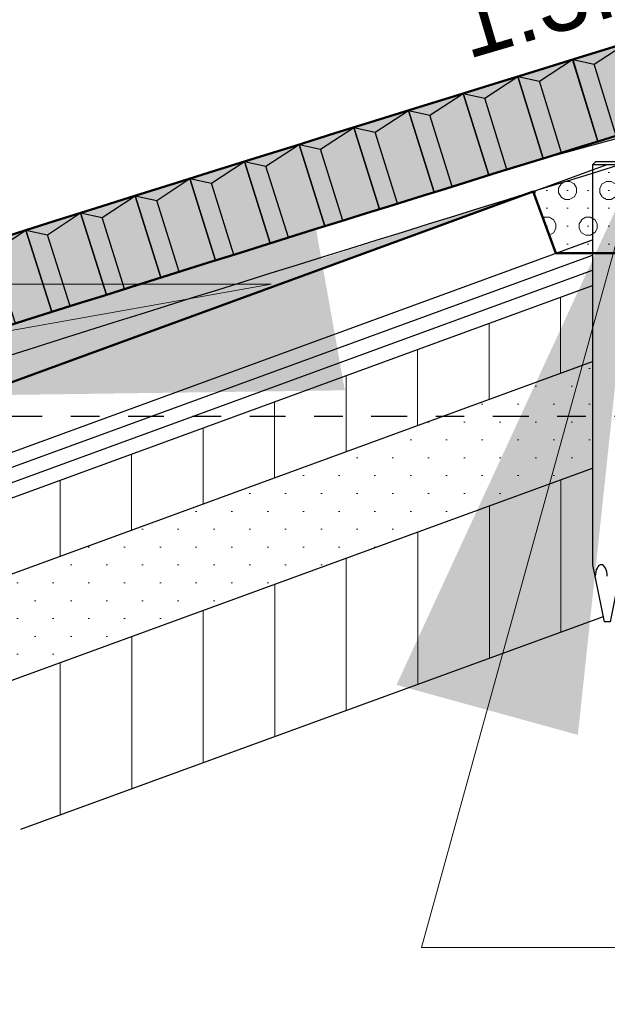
# Model space of a CAD drawing. Header units: metres. Extents: x 132 to 905, y -50 to 63.
# Tile 74 of 86: x 812.91 to 814.97, y -40.89 to -37.45. Entities that reach past the tile are written whole.
import ezdxf
from ezdxf.enums import TextEntityAlignment as Align

# ---------------------------------------------------------------- set-up
doc = ezdxf.new("R2010")
doc.units = ezdxf.units.M
doc.header["$LTSCALE"] = 0.1
doc.linetypes.add('NAP', pattern=[20, 12.5, -2.5, 2.5, -2.5])
doc.layers.add('DP-arcering_lgrijs', color=9, linetype='Continuous')
doc.layers.add('DP-NW-Maatvoering', color=7, linetype='Continuous')
for name, color, linetype, lineweight in [('DP-BS-arcering_klei', 253, 'Continuous', 0), ('DP-BS-arcering_zand', 251, 'Continuous', 0), ('DP-BS-granietblokken', 253, 'Ontwnota-dwp-Bruinissepolder tot Grevelingendam$0$graniet', 13), ('DP-BS-profiel', 2, 'Continuous', 25), ('DP-NAP-lijn', 6, 'NAP', 25), ('DP-NW-arcering_betonzuilen', 6, 'Continuous', 25), ('DP-NW-arcering_waterremmende_onderlaag', 7, 'Continuous', 18), ('DP-NW-Profiel', 4, 'Continuous', 50), ('DP-NW-Uitvullaag', 1, 'Uitvullaag', 18), ('DP-Waterlijn_tekst', 7, 'Continuous', 35)]:
    doc.layers.add(name, color=color, linetype=linetype, lineweight=lineweight)
doc.layers.add('DP-NW-arcrand', color=142, linetype='Continuous', plot=False)
doc.styles.add('Ontwnota-dwp-Bruinissepolder tot Grevelingendam$0$StagCAD', font='StagCAD.ttf')
doc.styles.add('StagCAD', font='StagCAD.ttf')
doc.linetypes.add('Ontwnota-dwp-Bruinissepolder tot Grevelingendam$0$graniet', pattern='A,0,-0.2,[16,GRANIET.shx,S=0.0032,R=0,X=0,Y=0],-0.2', length=0.4)
doc.linetypes.add('Uitvullaag', pattern='A,0,-0.005,[191,UITVULLAAG.shx,S=0.006999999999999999,R=0,X=0,Y=0],-0.5', length=0.505)
doc.dimstyles.new('GM-maatvoering', dxfattribs={"dimtxt": 2.5, "dimasz": 2.5, "dimexe": 1, "dimexo": 0, "dimgap": 1, "dimtad": 1, "dimrnd": 0.001, "dimzin": 1, "dimdsep": 46, "dimtxsty": 'StagCAD', "dimcen": 0.09, "dimclrd": 1, "dimclre": 1, "dimclrt": 7, "dimazin": 0, "dimtfac": 1, "dimtix": 1, "dimtmove": 0, "dimatfit": 3, "dimfxl": 1, "dimfxlon": 1, "dimtvp": 0.8299999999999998, "dimtolj": 1, "dimtzin": 0, "dimlwd": 15, "dimlwe": 15, "dimarcsym": 0})
doc.dimstyles.new('leader 1_100', dxfattribs={"dimscale": 0.1, "dimtxt": 2.5, "dimasz": 2, "dimexe": 0, "dimexo": 0, "dimgap": 1, "dimtad": 1, "dimrnd": 0.001, "dimzin": 1, "dimdsep": 46, "dimtxsty": 'StagCAD', "dimblk": 'RAD_PIJL', "dimcen": 0.09, "dimse1": 1, "dimse2": 1, "dimclrd": 1, "dimclre": 1, "dimclrt": 7, "dimazin": 0, "dimtfac": 1, "dimtix": 1, "dimtmove": 0, "dimatfit": 0, "dimfxl": 1, "dimtvp": 0.8299999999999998, "dimtolj": 1, "dimtzin": 0, "dimlwd": 15, "dimarcsym": 0})
doc.dimstyles.new('Ontwnota-dwp-Bruinissepolder tot Grevelingendam$0$GM-maatvoering', dxfattribs={"dimtxt": 2.5, "dimasz": 1, "dimexe": 0, "dimexo": 0, "dimgap": 1, "dimtad": 1, "dimrnd": 0.001, "dimzin": 1, "dimdsep": 46, "dimtxsty": 'Ontwnota-dwp-Bruinissepolder tot Grevelingendam$0$StagCAD', "dimblk1": 'Ontwnota-dwp-Bruinissepolder tot Grevelingendam$0$DIM_PIJL', "dimblk2": 'Ontwnota-dwp-Bruinissepolder tot Grevelingendam$0$DIM_PIJL', "dimsah": 1, "dimcen": 0.09, "dimse1": 1, "dimse2": 1, "dimclrd": 1, "dimclre": 1, "dimclrt": 7, "dimazin": 0, "dimtfac": 1, "dimtix": 1, "dimtmove": 0, "dimatfit": 3, "dimldrblk": 'Ontwnota-dwp-Bruinissepolder tot Grevelingendam$0$RAD_PIJL', "dimfxl": 1, "dimtvp": 0.8299999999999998, "dimtolj": 1, "dimtzin": 0, "dimlwd": 15, "dimarcsym": 0})
doc.dimstyles.new('Ontwnota-dwp-Bruinissepolder tot Grevelingendam$0$leader 1_100', dxfattribs={"dimscale": 0.1, "dimtxt": 2.5, "dimasz": 2, "dimexe": 0, "dimexo": 0, "dimgap": 1, "dimtad": 1, "dimrnd": 0.001, "dimzin": 1, "dimdsep": 46, "dimtxsty": 'Ontwnota-dwp-Bruinissepolder tot Grevelingendam$0$StagCAD', "dimblk": 'Ontwnota-dwp-Bruinissepolder tot Grevelingendam$0$RAD_PIJL', "dimcen": 0.09, "dimse1": 1, "dimse2": 1, "dimclrd": 1, "dimclre": 1, "dimclrt": 7, "dimazin": 0, "dimtfac": 1, "dimtix": 1, "dimtmove": 0, "dimatfit": 0, "dimfxl": 1, "dimtvp": 0.8299999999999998, "dimtolj": 1, "dimtzin": 0, "dimlwd": 15, "dimarcsym": 0})

# ---------------------------------------------------------------- blocks, each defined once
blk = doc.blocks.new('Ontwnota-dwp-Bruinissepolder tot Grevelingendam$0$RAD_PIJL')
at = {"color": 1, "linetype": 'Continuous'}
blk.add_solid([(-2.828427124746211, -0.75), (-2.828427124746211, 0.75), (0, 0)], dxfattribs=at)
blk = doc.blocks.new('RAD_PIJL')
at = {"color": 1, "linetype": 'Continuous'}
blk.add_solid([(-2.828427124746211, -0.75), (-2.828427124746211, 0.75), (0, 0)], dxfattribs=at)
blk = doc.blocks.new('*U218')
at = {"layer": 'DP-NAP-lijn'}
blk.add_line((0, 0), (459.0365258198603, 0), dxfattribs=at)
at = {"layer": 'DP-NAP-lijn', "style": 'StagCAD'}
blk.add_attdef('NAPLIJN', (6.246522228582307, 0.9999999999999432), '', height=2.5, dxfattribs=at)
at = {"layer": 'DP-Waterlijn_tekst', "style": 'StagCAD'}
blk.add_attdef('WP', text='', height=2.5, dxfattribs=at).set_placement((11.17347716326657, 16.00000000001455), align=Align.BOTTOM_CENTER)
blk = doc.blocks.new('dp798')
at = {"layer": 'DP-BS-arcering_klei'}
h = blk.add_hatch(dxfattribs=at)
h.set_pattern_fill('_USER', color=251, scale=2.5, angle=90, pattern_type=0)
h.set_pattern_definition([(90, (18.3052876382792, -2.10700000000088), (-0.25, 0), [])])
h.paths.add_polyline_path([(18.43107168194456, -0.8666333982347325), (18.43107168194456, -1.007000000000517), (18.35607168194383, -1.007000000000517), (18.35607168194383, -1.147132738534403), (20.18464720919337, -0.6362886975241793), (22.44980858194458, 0.1917961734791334), (22.44980858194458, 0.4579780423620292), (20.10648132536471, -0.3986822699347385)])
h = blk.add_hatch(dxfattribs=at)
h.set_pattern_fill('_USER', color=251, scale=2.5, angle=90, pattern_type=0)
h.set_pattern_definition([(90, (18.30607168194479, -1.947000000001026), (-0.25, 0), [])])
h.paths.add_polyline_path([(18.35607168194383, -1.510517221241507), (18.35607168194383, -1.907000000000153), (18.33016239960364, -2.036546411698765), (20.45041121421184, -1.44415055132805), (22.48597905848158, -0.6999991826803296), (22.44980858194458, -0.5191467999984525), (22.44980858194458, -0.1808584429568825), (20.29407944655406, -0.9689376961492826)])
at = {"layer": 'DP-BS-arcering_zand'}
h = blk.add_hatch(dxfattribs=at)
h.set_pattern_fill('CUNETZAND', color=251, pattern_type=2)
h.set_pattern_definition([(0, (-567.4686359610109, 38.83380113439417), (0.0625, 0.0625), [0, -0.125])])
h.paths.add_polyline_path([(18.35607168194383, -1.147132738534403), (18.35607168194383, -1.510517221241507), (20.29407944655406, -0.9689376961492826), (22.44980858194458, -0.1808584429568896), (22.44980858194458, 0.1917961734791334), (20.18464720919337, -0.6362886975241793)])
at = {"layer": 'DP-BS-granietblokken', "color": 251, "ltscale": 11.5}
blk.add_lwpolyline([(18.30607168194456, -0.5070000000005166), (19.98766918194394, -0.03752049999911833), (22.49850957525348, 0.8808532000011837)], dxfattribs=at)
at = {"layer": 'DP-BS-profiel', "color": 1}
for p, q in [((19.98766918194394, -0.03752049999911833), (22.49980858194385, 0.8808532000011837)), ((22.44980858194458, 0.8808532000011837), (22.54980858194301, 0.8808532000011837)), ((20.05958179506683, -0.2561184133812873), (22.44850957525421, 0.6172122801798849)), ((20.10648132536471, -0.3986822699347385), (22.44850957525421, 0.4575031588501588)), ((20.18464720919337, -0.6362886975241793), (22.44850957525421, 0.1913212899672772)), ((20.29407944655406, -0.9689376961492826), (22.44850957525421, -0.1813333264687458)), ((20.45041121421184, -1.44415055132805), (22.48597905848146, -0.6999991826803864))]:
    blk.add_line(p, q, dxfattribs=at)
at = {"layer": 'DP-BS-profiel', "color": 251}
for p, q in [((20.07521497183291, -0.3036396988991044), (22.44850957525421, 0.5639759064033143)), ((20.09084814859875, -0.3511609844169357), (22.44850957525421, 0.5107395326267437))]:
    blk.add_line(p, q, dxfattribs=at)
at = {"layer": 'DP-BS-profiel', "color": 1}
blk.add_lwpolyline([(22.44980858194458, -0.5191467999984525), (22.44980858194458, 0.8808532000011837), (22.45980858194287, 0.890853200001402), (22.53980858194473, 0.890853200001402), (22.54980858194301, 0.8808532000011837), (22.54980858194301, -0.5191467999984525), (22.50980858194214, -0.7191467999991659), (22.48980858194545, -0.7191467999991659)], close=True, dxfattribs=at)
blk.add_ellipse((22.47880858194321, -0.5591467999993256), major_axis=(0, 0.0399999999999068), ratio=0.5250000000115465, start_param=4.712388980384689, end_param=7.853981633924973, dxfattribs=at)
at = {"layer": 'DP-NAP-lijn', "ltscale": 4, "xscale": 0.0999999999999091, "yscale": 0.0999999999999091, "zscale": 0.0999999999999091}
blk.add_blockref('*U218', (0, 0), dxfattribs=at)
blk = doc.blocks.new('Ontwnota-dwp-Bruinissepolder tot Grevelingendam$0$DIM_PIJL')
at = {"color": 1}
blk.add_line((0, 1.414213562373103), (0, -1.414213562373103), dxfattribs=at)
at = {"color": 1, "linetype": 'ByBlock'}
blk.add_solid([(-2.828427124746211, -0.75), (-2.828427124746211, 0.75), (0, 0)], dxfattribs=at)
blk = doc.blocks.new('*D131')
at = {"layer": 'Defpoints', "color": 0, "transparency": 16777216}
for p in [(824.5546034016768, -32.49903825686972), (824.5546034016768, -35.09383309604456), (810.1254024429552, -39.08380113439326)]:
    blk.add_point(p, dxfattribs=at)
at = {"layer": 'DP-NW-Maatvoering', "color": 1, "lineweight": 15, "transparency": 16777216}
blk.add_line((810.2254024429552, -32.49903825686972), (824.4546034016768, -32.49903825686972), dxfattribs=at)
at = {"layer": 'DP-NW-Maatvoering', "color": 1, "lineweight": 15, "transparency": 16777216, "xscale": 0.1, "yscale": 0.1, "zscale": 0.1, "rotation": 180}
blk.add_blockref('Ontwnota-dwp-Bruinissepolder tot Grevelingendam$0$DIM_PIJL', (810.1254024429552, -32.49903825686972), dxfattribs=at)
at = {"layer": 'DP-NW-Maatvoering', "color": 1, "lineweight": 15, "transparency": 16777216, "xscale": 0.1, "yscale": 0.1, "zscale": 0.1}
blk.add_blockref('Ontwnota-dwp-Bruinissepolder tot Grevelingendam$0$DIM_PIJL', (824.5546034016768, -32.49903825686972), dxfattribs=at)
at = {"layer": 'DP-NW-Maatvoering', "color": 7, "transparency": 16777216, "insert": (817.340002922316, -32.23653825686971), "char_height": 0.25, "attachment_point": 5, "style": 'Ontwnota-dwp-Bruinissepolder tot Grevelingendam$0$StagCAD'}
blk.add_mtext('\\A1;Inwassen met steenslag 4/32mm', dxfattribs=at)
blk = doc.blocks.new('*D199')
at = {"layer": 'Defpoints', "color": 0, "transparency": 16777216}
for p in [(816.1588824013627, -31.69903825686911), (816.1588824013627, -37.18380113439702), (810.125402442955, -39.08380113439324)]:
    blk.add_point(p, dxfattribs=at)
at = {"layer": 'DP-NW-Maatvoering', "color": 1, "lineweight": 15, "transparency": 16777216}
blk.add_line((810.225402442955, -31.69903825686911), (816.0588824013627, -31.69903825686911), dxfattribs=at)
at = {"layer": 'DP-NW-Maatvoering', "color": 1, "lineweight": 15, "transparency": 16777216, "xscale": 0.1, "yscale": 0.1, "zscale": 0.1, "rotation": 180}
blk.add_blockref('Ontwnota-dwp-Bruinissepolder tot Grevelingendam$0$DIM_PIJL', (810.125402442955, -31.69903825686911), dxfattribs=at)
at = {"layer": 'DP-NW-Maatvoering', "color": 1, "lineweight": 15, "transparency": 16777216, "xscale": 0.1, "yscale": 0.1, "zscale": 0.1}
blk.add_blockref('Ontwnota-dwp-Bruinissepolder tot Grevelingendam$0$DIM_PIJL', (816.1588824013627, -31.69903825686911), dxfattribs=at)
at = {"layer": 'DP-NW-Maatvoering', "color": 7, "transparency": 16777216, "insert": (813.1421424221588, -31.22820492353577), "char_height": 0.25, "attachment_point": 5, "style": 'Ontwnota-dwp-Bruinissepolder tot Grevelingendam$0$StagCAD'}
blk.add_mtext('\\A1;Betonzuilen ECO lava\\Pdik 0.30; 2300kg/m³', dxfattribs=at)
blk = doc.blocks.new('BTZL-30-20')
blk.add_line((0.0666666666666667, 0), (0.0666666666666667, 0.262))
blk.add_lwpolyline([(0, 0), (0.2, 0), (0.2, 0.3), (0, 0.3)], close=True)
blk.add_lwpolyline([(0, 0.3), (0.0666666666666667, 0.262), (0.2, 0.3)])

msp = doc.modelspace()

# ---------------------------------------------------------------- hatches: boundary and pattern name
at = {"layer": 'DP-arcering_lgrijs'}
h = msp.add_hatch(color=256, dxfattribs=at)
h.dxf.hatch_style = 1
edge = h.paths.add_edge_path()
edge.add_line((816.2461836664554, -37.47081766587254), (816.1590747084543, -37.18374269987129))
edge.add_arc((910.480493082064, -347.2330779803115), 324.0788797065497, 106.9205069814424, 108.0124282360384)
edge.add_line((810.2677575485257, -39.03747790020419), (810.3603464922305, -39.3228325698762))
edge.add_arc((910.5554462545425, -347.4712834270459), 324.0285879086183, 106.920965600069, 108.01204067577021, ccw=False)
edge = h.paths.add_edge_path()
edge.add_line((819.6089031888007, -36.52095793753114), (819.5151197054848, -36.1837564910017))
edge.add_arc((899.2474319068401, -309.8901825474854), 285.0832321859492, 106.2411559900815, 106.9450041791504)
edge.add_line((816.1588824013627, -37.18385292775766), (816.2461836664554, -37.47081766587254))
edge.add_line((816.2461836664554, -37.47081766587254), (816.2607362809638, -37.51865302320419))
edge.add_arc((900.3657645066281, -313.6499757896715), 288.6557866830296, 106.24640196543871, 106.93986750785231, ccw=False)
at = {"layer": 'DP-NW-arcering_waterremmende_onderlaag'}
h = msp.add_hatch(dxfattribs=at)
h.set_pattern_fill('GWI_ZANDGRIND', color=256, scale=0.25, pattern_type=2)
h.set_pattern_definition([(0, (81.59471976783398, -3.793801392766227), (0, 0.0625), [0, -0.07216875]), (0, (81.58634626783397, -3.825051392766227), (0.07216875, 0.125), [0.016747, -0.1275905]), (30, (81.60309326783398, -3.825051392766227), (0.07216880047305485, 0.1249999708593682), [0.016747, -0.233253]), (59.99999999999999, (81.61759626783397, -3.816677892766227), (-0.07216880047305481, 0.1249999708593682), [0.016747, -0.1275905]), (90, (81.62596976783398, -3.802174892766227), (-0.07216874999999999, 0.125), [0.016747, -0.233253]), (120, (81.62596976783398, -3.785427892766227), (-0.1443375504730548, -2.914063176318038e-08), [0.016747, -0.1275905]), (150, (81.61759626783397, -3.770924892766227), (-0.1443375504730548, 2.914063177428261e-08), [0.016747, -0.233253]), (180, (81.60309326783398, -3.762551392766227), (-0.07216875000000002, -0.125), [0.016747, -0.1275905]), (210, (81.58634626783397, -3.762551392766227), (-0.07216880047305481, -0.1249999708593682), [0.016747, -0.233253]), (240, (81.57184326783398, -3.770924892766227), (0.07216880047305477, -0.1249999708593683), [0.016747, -0.1275905]), (270, (81.56346976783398, -3.785427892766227), (0.07216874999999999, -0.125), [0.016747, -0.233253]), (300.0000000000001, (81.56346976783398, -3.802174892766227), (0.1443375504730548, 2.91406318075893e-08), [0.016747, -0.1275905]), (329.9999999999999, (81.57184326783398, -3.816677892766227), (0.1443375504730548, -2.914063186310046e-08), [0.016747, -0.233253])])
h.paths.add_polyline_path([(817.0684716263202, -37.71263238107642), (816.9843785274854, -37.40388010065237, 0.0006347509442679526), (816.1941707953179, -37.64342896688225), (816.1796226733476, -37.59560837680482, 0.001186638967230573), (814.7098498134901, -38.04705731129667), (814.7889577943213, -38.26345100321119), (815.0461117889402, -38.26345100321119)])
h = msp.add_hatch(dxfattribs=at)
h.set_pattern_fill('GWI_ZANDGRIND', color=256, scale=0.25, pattern_type=2)
h.set_pattern_definition([(0, (0, 0), (0, 0.0625), [0, -0.07216875]), (0, (-0.0083735, -0.03125), (0.07216875, 0.125), [0.016747, -0.1275905]), (30, (0.0083735, -0.03125), (0.07216880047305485, 0.1249999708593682), [0.016747, -0.233253]), (59.99999999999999, (0.0228765, -0.0228765), (-0.07216880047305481, 0.1249999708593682), [0.016747, -0.1275905]), (90, (0.03125, -0.0083735), (-0.07216874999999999, 0.125), [0.016747, -0.233253]), (120, (0.03125, 0.0083735), (-0.1443375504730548, -2.914063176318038e-08), [0.016747, -0.1275905]), (150, (0.0228765, 0.0228765), (-0.1443375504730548, 2.914063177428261e-08), [0.016747, -0.233253]), (180, (0.0083735, 0.03125), (-0.07216875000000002, -0.125), [0.016747, -0.1275905]), (210, (-0.0083735, 0.03125), (-0.07216880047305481, -0.1249999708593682), [0.016747, -0.233253]), (240, (-0.0228765, 0.0228765), (0.07216880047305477, -0.1249999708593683), [0.016747, -0.1275905]), (270, (-0.03125, 0.0083735), (0.07216874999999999, -0.125), [0.016747, -0.233253]), (300.0000000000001, (-0.03125, -0.0083735), (0.1443375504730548, 2.91406318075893e-08), [0.016747, -0.1275905]), (329.9999999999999, (-0.0228765, -0.0228765), (0.1443375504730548, -2.914063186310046e-08), [0.016747, -0.233253])])
edge = h.paths.add_edge_path()
edge.add_line((810.1604024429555, -39.68380113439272), (810.1604024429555, -40.18380113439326))
edge.add_line((810.1604024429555, -40.18380113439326), (810.7247076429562, -40.18380113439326))
edge.add_line((810.7247076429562, -40.18380113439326), (810.7247076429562, -39.34080113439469))
edge.add_line((810.7247076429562, -39.34080113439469), (810.7747076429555, -39.34080113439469))
edge.add_line((810.7747076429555, -39.34080113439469), (812.4563051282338, -38.87132163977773))
edge.add_line((812.4563051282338, -38.87132163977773), (814.7174836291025, -38.04469280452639))
edge.add_line((814.7174836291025, -38.04469280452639), (810.424707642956, -39.40706082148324))
edge.add_arc((910.5554462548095, -347.4712834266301), 323.9285879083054, 108.0058212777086, 108.0257411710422)
edge.add_line((810.3176097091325, -39.44189166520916), (810.317609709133, -39.56837689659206))
edge.add_line((810.317609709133, -39.56837689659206), (810.1804024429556, -39.56837689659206))
edge.add_line((810.1804024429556, -39.56837689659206), (810.1804024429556, -39.68380113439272))
edge.add_line((810.1804024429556, -39.68380113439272), (810.1604024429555, -39.68380113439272))

# ---------------------------------------------------------------- linework, layer by layer
at = {"layer": 'DP-NW-arcering_betonzuilen'}
msp.add_line((814.6679292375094, -37.95294793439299), (815.6320522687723, -37.69035523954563), dxfattribs=at)
at = {"layer": 'DP-NW-arcrand'}
msp.add_lwpolyline([(810.3176097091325, -39.44189166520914, -0.004743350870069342), (816.1796226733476, -37.59560837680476), (816.1941707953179, -37.64342896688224)], format="xyb", dxfattribs=at)
at = {"layer": 'DP-NW-Profiel'}
for p, q in [((814.70984981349, -38.0470573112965), (814.7889577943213, -38.26345100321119)), ((814.7889577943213, -38.26345100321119), (815.0461117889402, -38.26345100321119))]:
    msp.add_line(p, q, dxfattribs=at)
for points in [[(810.1254024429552, -39.08380113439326, -0.007194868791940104), (819.0408408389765, -36.32162501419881, -0.01117236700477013), (822.5408301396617, -35.37664235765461, -0.05038886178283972), (824.5314209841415, -35.09476162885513), (827.5522062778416, -34.9739289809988)], [(810.3603464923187, -39.32283256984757, -0.004760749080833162), (816.2461836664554, -37.47081766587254, -0.004760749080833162)]]:
    msp.add_lwpolyline(points, format="xyb", dxfattribs=at)
msp.add_lwpolyline([(810.7247076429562, -39.34080113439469), (810.77392359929, -39.34080113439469), (812.4563051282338, -38.87132163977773), (814.70984981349, -38.0470573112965)], dxfattribs=at)
at = {"layer": 'DP-NW-Uitvullaag', "ltscale": 4, "flags": 128}
msp.add_lwpolyline([(810.3176097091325, -39.33673179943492, -0.004795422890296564), (816.2461836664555, -37.47081766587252, -0.004760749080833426)], format="xyb", dxfattribs=at)

# ---------------------------------------------------------------- block references
msp.add_blockref('dp798', (792.4686359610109, -38.83380113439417))
at = {"layer": 'DP-NW-arcering_betonzuilen'}
for p, rotation in [((814.9359322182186, -37.87245539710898), 17.16328920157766), ((814.7448569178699, -37.93153355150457), 17.19865384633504), ((814.5538181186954, -37.99072963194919), 17.2340184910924), ((814.3628158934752, -38.05004361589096), 17.26938313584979), ((814.171850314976, -38.10947548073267), 17.30474778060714), ((813.9809214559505, -38.16902520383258), 17.34011242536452), ((813.7900293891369, -38.2286927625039), 17.3754770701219), ((813.5991741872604, -38.28847813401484), 17.41084171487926), ((813.4083559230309, -38.34838129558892), 17.44620635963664), ((813.2175746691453, -38.40840222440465), 17.48157100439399), ((813.0268304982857, -38.46854089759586), 17.51693564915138), ((812.8361234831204, -38.52879729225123), 17.55230029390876)]:
    msp.add_blockref('BTZL-30-20', p, dxfattribs=dict(at, rotation=rotation))

# ---------------------------------------------------------------- texts
at = {"layer": 'DP-NW-Maatvoering', "style": 'StagCAD'}
msp.add_text('1:3.4 (tonrondte getekend)', height=0.25, rotation=16.38954033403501, dxfattribs=at).set_placement((816.3905443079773, -37.10146428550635), align=Align.BOTTOM_CENTER)

# ---------------------------------------------------------------- dimensions: what is measured, and where the dimension line sits
at = {"layer": 'DP-NW-Maatvoering'}
for base, p1, p2, text, picture, middle in [((816.1588824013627, -31.69903825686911), (810.125402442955, -39.08380113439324), (816.1588824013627, -37.18380113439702), 'Betonzuilen ECO lava\\Pdik 0.30; 2300kg/m³', '*D199', (813.1421424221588, -31.22820492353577)), ((824.5546034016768, -32.49903825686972), (810.1254024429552, -39.08380113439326), (824.5546034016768, -35.09383309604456), 'Inwassen met steenslag 4/32mm', '*D131', (817.340002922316, -32.23653825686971))]:
    dim = msp.add_linear_dim(base=base, p1=p1, p2=p2, text=text, dimstyle='Ontwnota-dwp-Bruinissepolder tot Grevelingendam$0$GM-maatvoering', override={"dimscale": 0, "dimtix": 1, "dimtofl": 1, "dimtmove": 0, "dimatfit": 3}, dxfattribs=at)
    dim.commit()
    dim.dimension.update_dxf_attribs({"geometry": picture, "text_midpoint": middle})

# ---------------------------------------------------------------- leaders
at = {"layer": 'DP-NW-Maatvoering', "annotation_type": 0, "has_hookline": 1}
for points, dimstyle, hookline_direction, text_width in [([(811.5176390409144, -38.77754534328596), (813.7936166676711, -38.37133155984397), (811.2936166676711, -38.37133155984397)], 'GM-maatvoering', 1, 1.2825), ([(815.0802881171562, -37.93255524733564), (814.319585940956, -40.69125153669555), (816.319585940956, -40.69125153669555)], 'Ontwnota-dwp-Bruinissepolder tot Grevelingendam$0$leader 1_100', 0, 6.899999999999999), ([(811.0559192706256, -39.14948581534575), (810.2115065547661, -41.77494030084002), (812.2115065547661, -41.77494030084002)], 'Ontwnota-dwp-Bruinissepolder tot Grevelingendam$0$leader 1_100', 0, 4.4125), ([(810.5064610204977, -39.83380113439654), (809.683632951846, -42.5185589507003), (811.683632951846, -42.5185589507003)], 'Ontwnota-dwp-Bruinissepolder tot Grevelingendam$0$leader 1_100', 0, 5.387499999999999), ([(810.1254024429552, -40.6200798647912), (809.2268516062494, -43.09679108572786), (811.2268516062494, -43.09679108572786)], 'leader 1_100', 0, 2.375)]:
    msp.add_leader(points, dimstyle=dimstyle, override={"dimscale": 0, "dimgap": 1, "dimtad": 1}, dxfattribs=dict(at, hookline_direction=hookline_direction, text_width=text_width))

doc.saveas('drawing.dxf')
